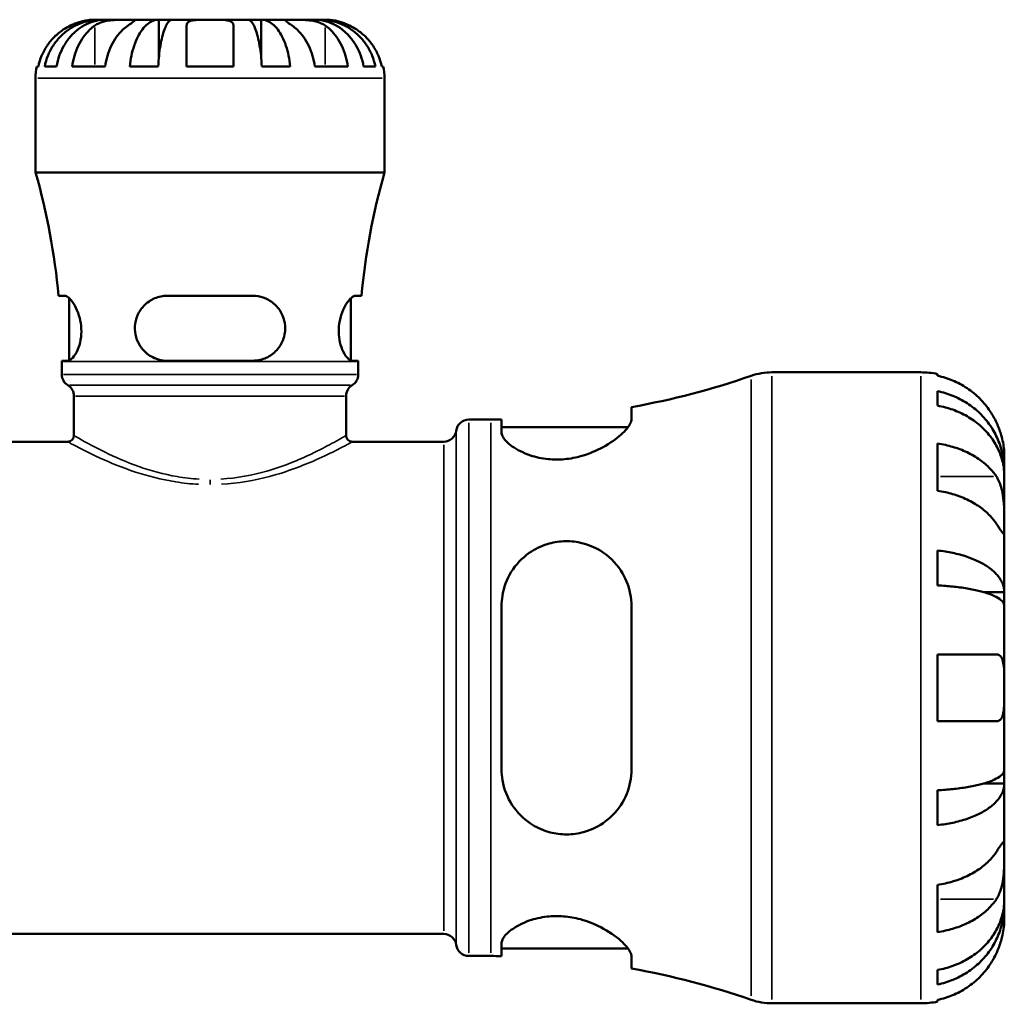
# Model space of a CAD drawing. Header units: millimetres. Extents: x 0 to 902, y 0 to 828.
# Tile 6 of 11: x 412 to 544, y 220 to 353. Entities that reach past the tile are written whole.
import ezdxf

# ---------------------------------------------------------------- set-up
doc = ezdxf.new("R2010")
doc.units = ezdxf.units.MM
doc.layers.add('Visible (ISO)', color=7, linetype='Continuous', lineweight=50)
doc.layers.add('Visible Narrow (ISO)', color=7, linetype='Continuous', lineweight=35)

msp = doc.modelspace()

# ---------------------------------------------------------------- linework, layer by layer
at = {"layer": 'Visible (ISO)'}
for p, q in [((422.4903, 352.9688), (421.654, 352.9688)), ((422.4903, 352.9688), (422.4903, 352.9188)), ((423.2556, 352.9688), (422.4903, 352.9688)), ((426.2304, 352.9688), (423.2556, 352.9688)), ((430.3879, 352.9688), (426.2304, 352.9688)), ((430.3879, 352.9688), (430.3879, 347.8804)), ((432.2357, 352.9688), (430.3879, 352.9688)), ((437.279, 352.9688), (432.2357, 352.9688)), ((442.3222, 352.9688), (437.279, 352.9688)), ((444.17, 352.9688), (442.3222, 352.9688)), ((448.3275, 352.9688), (444.17, 352.9688)), ((444.17, 352.9688), (444.17, 347.8804)), ((451.3023, 352.9688), (448.3275, 352.9688)), ((452.0677, 352.9688), (451.3023, 352.9688)), ((452.904, 352.9688), (452.0677, 352.9688)), ((452.0677, 352.9688), (452.0677, 352.9188)), ((413.9381, 346.6688), (414.1516, 346.6688)), ((415.0058, 346.6688), (416.5947, 346.6688)), ((418.6981, 346.6688), (423.1528, 346.6688)), ((426.4643, 346.6688), (430.3001, 346.6688)), ((434.129, 346.6688), (440.429, 346.6688)), ((444.2579, 346.6688), (448.0936, 346.6688)), ((451.4051, 346.6688), (455.8599, 346.6688)), ((457.9633, 346.6688), (459.5521, 346.6688)), ((460.4063, 346.6688), (460.6199, 346.6688)), ((413.779, 332.3888), (413.779, 345.0938)), ((460.779, 332.3888), (460.779, 345.0938)), ((460.779, 332.3888), (413.779, 332.3888)), ((417.7109, 315.7813), (416.8836, 315.7813)), ((443.029, 315.7813), (431.529, 315.7813)), ((457.6743, 315.7813), (456.847, 315.7813)), ((418.304, 307.059), (418.304, 315.46)), ((456.254, 307.059), (456.254, 315.46)), ((417.3039, 307.0313), (418.1494, 307.0313)), ((417.304, 305.1817), (417.304, 306.9088)), ((431.529, 307.0313), (443.029, 307.0313)), ((456.4086, 307.0313), (457.254, 307.0313)), ((457.254, 305.1817), (457.254, 306.9088)), ((512.978, 305.4688), (533.029, 305.4688)), ((535.279, 305.2415), (535.279, 305.0013)), ((535.279, 302.9254), (535.279, 300.9808)), ((418.949, 296.9688), (418.949, 302.2697)), ((455.609, 296.9688), (455.609, 302.2697)), ((494.054, 299.1464), (494.054, 300.7817)), ((472.129, 299.0938), (475.109, 299.0938)), ((476.554, 299.1036), (476.554, 297.3886)), ((476.554, 298.0938), (493.5997, 298.0938)), ((405.8023, 296.1188), (418.099, 296.1188)), ((456.459, 296.1188), (468.7556, 296.1188)), ((535.279, 295.8723), (535.279, 289.5083)), ((544.279, 292.208), (544.279, 294.2188)), ((544.279, 292.208), (544.2442, 292.208)), ((544.279, 291.4426), (544.279, 292.208)), ((544.279, 285.0659), (544.279, 291.4426)), ((544.279, 275.8454), (544.279, 285.0659)), ((535.279, 281.4639), (535.279, 276.7694)), ((544.279, 275.8454), (541.5501, 275.8454)), ((544.279, 273.9977), (544.279, 275.8454)), ((476.554, 273.9688), (476.554, 251.9688)), ((494.054, 251.9688), (494.054, 273.9688)), ((544.279, 262.9688), (544.279, 273.9977)), ((535.279, 267.4688), (535.279, 258.4688)), ((544.279, 251.94), (544.279, 262.9688)), ((544.279, 250.0922), (544.279, 251.94)), ((544.279, 250.0922), (541.5501, 250.0922)), ((544.279, 240.8717), (544.279, 250.0922)), ((535.279, 249.1683), (535.279, 244.4737)), ((544.279, 234.4951), (544.279, 240.8717)), ((535.279, 236.4293), (535.279, 230.0654)), ((544.279, 233.7297), (544.2442, 233.7297)), ((544.279, 233.7297), (544.279, 234.4951)), ((544.279, 231.7188), (544.279, 233.7297)), ((405.8023, 229.8188), (468.7556, 229.8188)), ((476.554, 228.5491), (476.554, 226.8341)), ((472.129, 226.8438), (475.109, 226.8438)), ((476.554, 227.8438), (493.5997, 227.8438)), ((494.054, 225.1559), (494.054, 226.7913)), ((535.279, 224.9568), (535.279, 223.0123)), ((512.978, 220.4688), (533.029, 220.4688)), ((535.279, 220.9363), (535.279, 220.6961))]:
    msp.add_line(p, q, dxfattribs=at)
for centre, radius, start, end in [((421.654, 345.0938), 7.875, 168.463041, 180), ((452.904, 345.0938), 7.875, 0, 11.536959), ((323.452, 306.9088), 93.8519, 5.424685, 15.75304), ((551.1059, 306.9088), 93.8519, 164.24696, 174.575315), ((323.452, 306.9088), 93.8519, 0, 0.074785), ((551.1059, 306.9088), 93.8519, 179.925215, 180), ((419.004, 305.1817), 1.7, 180, 238.923876), ((455.554, 305.1817), 1.7, 301.076124, 0), ((512.978, 296.9688), 8.5, 90, 109.111538), ((533.029, 294.2188), 11.25, 78.463041, 90), ((475.109, 406.2569), 107.163, 280.18265, 289.111538), ((417.249, 302.2697), 1.7, 0, 58.923876), ((457.309, 302.2697), 1.7, 121.076124, 180), ((472.129, 297.3938), 1.7, 90, 172.819244), ((475.109, 406.2569), 107.163, 270, 270.772607), ((468.7556, 297.8188), 1.7, 270, 352.819244), ((418.099, 296.9688), 0.85, 270, 0), ((456.459, 296.9688), 0.85, 180, 270), ((468.7556, 228.1188), 1.7, 7.180756, 90), ((472.129, 228.5438), 1.7, 187.180756, 270), ((475.109, 119.6808), 107.163, 89.227393, 90), ((475.109, 119.6808), 107.163, 70.888462, 79.81735), ((512.978, 228.9688), 8.5, 250.888462, 270), ((533.029, 231.7188), 11.25, 270, 281.536959)]:
    msp.add_arc(centre, radius, start, end, dxfattribs=at)
for points, knots in [([(415.0058, 346.6688), (415.1059, 347.1745), (415.2565, 347.6684), (415.6122, 348.5547), (415.8518, 349.0266), (416.4222, 349.9076), (416.7529, 350.3167), (417.419, 351.0041), (417.8158, 351.3457), (418.6702, 351.9348), (419.1278, 352.1823), (419.9992, 352.5547), (420.4933, 352.7138), (421.5028, 352.9208), (422.0183, 352.9688), (422.4903, 352.9688)], [0.14940091, 0.14940091, 0.14940091, 0.14940091, 0.2914093, 0.2914093, 0.4372079, 0.4372079, 0.58300651, 0.58300651, 0.72897266, 0.72897266, 0.87493881, 0.87493881, 1.02118481, 1.02118481, 1.16743081, 1.16743081, 1.16743081, 1.16743081]), ([(423.2556, 352.9688), (422.8356, 352.9688), (422.3768, 352.9208), (421.4784, 352.7138), (421.0386, 352.5547), (420.2631, 352.1823), (419.8559, 351.9348), (419.0955, 351.3457), (418.7423, 351.0041), (418.1495, 350.3167), (417.8552, 349.9076), (417.3476, 349.0266), (417.1343, 348.5547), (416.8178, 347.6684), (416.6837, 347.1745), (416.5947, 346.6688)], [3.50593172, 3.50593172, 3.50593172, 3.50593172, 3.65217772, 3.65217772, 3.79842372, 3.79842372, 3.94438987, 3.94438987, 4.09035602, 4.09035602, 4.23615463, 4.23615463, 4.38195324, 4.38195324, 4.52396163, 4.52396163, 4.52396163, 4.52396163]), ([(421.654, 352.9688), (421.654, 352.9688), (421.631, 352.969), (421.537, 352.9678), (421.463, 352.9664), (421.1934, 352.9525), (420.951, 352.9326), (420.4401, 352.8475), (420.2033, 352.7975), (419.7657, 352.6792), (419.5752, 352.6204), (419.1855, 352.4839), (418.9879, 352.4066), (418.6949, 352.2797), (418.5991, 352.2362), (418.504, 352.1911)], [-2.176679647, -2.176679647, -2.176679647, -2.176679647, -2.110866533, -2.110866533, -2.040552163, -2.040552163, -1.91738302, -1.91738302, -1.829422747, -1.829422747, -1.765581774, -1.765581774, -1.70117883, -1.70117883, -1.669619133, -1.669619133, -1.669619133, -1.669619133]), ([(421.7756, 352.1911), (421.8618, 352.2489), (421.9539, 352.304), (422.2093, 352.4403), (422.3807, 352.516), (422.754, 352.651), (422.9546, 352.7092), (423.4535, 352.8238), (423.7546, 352.8701), (424.4508, 352.9418), (424.8385, 352.957), (425.5864, 352.9704), (425.936, 352.9688), (426.2304, 352.9688)], [-0.50766593, -0.50766593, -0.50766593, -0.50766593, -0.46718991, -0.46718991, -0.402002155, -0.402002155, -0.33506637, -0.33506637, -0.243004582, -0.243004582, -0.124888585, -0.124888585, 0, 0, 0, 0]), ([(426.2304, 352.9688), (426.3862, 352.9688), (426.5251, 352.969), (426.7732, 352.9678), (426.8787, 352.9663), (427.077, 352.9538), (427.1415, 352.9388), (427.1611, 352.8739), (427.1225, 352.8266), (426.9816, 352.7093), (426.9027, 352.6511), (426.7112, 352.5161), (426.6004, 352.4404), (426.3989, 352.3042), (426.3167, 352.2489), (426.2304, 352.1911)], [0, 0, 0, 0, 0.066081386, 0.066081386, 0.136674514, 0.136674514, 0.238734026, 0.238734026, 0.334577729, 0.334577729, 0.401578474, 0.401578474, 0.466853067, 0.466853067, 0.507453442, 0.507453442, 0.507453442, 0.507453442]), ([(426.4643, 346.6688), (426.5168, 347.1745), (426.5957, 347.6684), (426.7822, 348.5547), (426.9078, 349.0266), (427.2068, 349.9076), (427.3802, 350.3167), (427.7294, 351.0041), (427.9374, 351.3457), (428.3853, 351.9348), (428.6252, 352.1823), (429.082, 352.5547), (429.341, 352.7138), (429.8703, 352.9208), (430.1405, 352.9688), (430.3879, 352.9688)], [0.14940091, 0.14940091, 0.14940091, 0.14940091, 0.2914093, 0.2914093, 0.4372079, 0.4372079, 0.58300651, 0.58300651, 0.72897266, 0.72897266, 0.87493881, 0.87493881, 1.02118481, 1.02118481, 1.16743081, 1.16743081, 1.16743081, 1.16743081]), ([(432.2357, 352.9688), (432.1136, 352.9688), (431.9803, 352.9208), (431.7192, 352.7138), (431.5914, 352.5547), (431.3661, 352.1823), (431.2477, 351.9348), (431.0268, 351.3457), (430.9242, 351.0041), (430.7519, 350.3167), (430.6664, 349.9076), (430.5189, 349.0266), (430.4569, 348.5547), (430.3649, 347.6684), (430.3259, 347.1745), (430.3001, 346.6688)], [3.50593172, 3.50593172, 3.50593172, 3.50593172, 3.65217772, 3.65217772, 3.79842373, 3.79842373, 3.94438987, 3.94438987, 4.09035602, 4.09035602, 4.23615463, 4.23615463, 4.38195324, 4.38195324, 4.52396163, 4.52396163, 4.52396163, 4.52396163]), ([(434.129, 352.1911), (434.129, 352.2531), (434.1371, 352.3122), (434.1784, 352.4481), (434.2208, 352.5207), (434.347, 352.6519), (434.4318, 352.7091), (434.6858, 352.8236), (434.8724, 352.8702), (435.3748, 352.9419), (435.7049, 352.957), (436.4507, 352.9704), (436.8626, 352.9688), (437.279, 352.9688)], [-0.508164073, -0.508164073, -0.508164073, -0.508164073, -0.464605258, -0.464605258, -0.401547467, -0.401547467, -0.335618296, -0.335618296, -0.242869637, -0.242869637, -0.124906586, -0.124906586, 0, 0, 0, 0]), ([(437.279, 352.9688), (437.4983, 352.9688), (437.7171, 352.969), (438.1609, 352.9678), (438.384, 352.9664), (438.9695, 352.9525), (439.3039, 352.9326), (439.7807, 352.8475), (439.9466, 352.7975), (440.1727, 352.6792), (440.2481, 352.6204), (440.3611, 352.4839), (440.3978, 352.4066), (440.4247, 352.2797), (440.429, 352.2362), (440.429, 352.1911)], [-2.176679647, -2.176679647, -2.176679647, -2.176679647, -2.110866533, -2.110866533, -2.040552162, -2.040552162, -1.91738302, -1.91738302, -1.829422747, -1.829422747, -1.765581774, -1.765581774, -1.70117883, -1.70117883, -1.669619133, -1.669619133, -1.669619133, -1.669619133]), ([(444.2579, 346.6688), (444.232, 347.1745), (444.193, 347.6684), (444.101, 348.5547), (444.0391, 349.0266), (443.8915, 349.9076), (443.806, 350.3167), (443.6338, 351.0041), (443.5311, 351.3457), (443.3102, 351.9348), (443.1918, 352.1823), (442.9665, 352.5547), (442.8387, 352.7138), (442.5776, 352.9208), (442.4443, 352.9688), (442.3222, 352.9688)], [0.14940091, 0.14940091, 0.14940091, 0.14940091, 0.2914093, 0.2914093, 0.4372079, 0.4372079, 0.58300651, 0.58300651, 0.72897266, 0.72897266, 0.87493881, 0.87493881, 1.02118481, 1.02118481, 1.16743081, 1.16743081, 1.16743081, 1.16743081]), ([(444.17, 352.9688), (444.4174, 352.9688), (444.6876, 352.9208), (445.2169, 352.7138), (445.4759, 352.5547), (445.9327, 352.1823), (446.1726, 351.9348), (446.6205, 351.3457), (446.8285, 351.0041), (447.1777, 350.3167), (447.3511, 349.9076), (447.6501, 349.0266), (447.7758, 348.5547), (447.9622, 347.6684), (448.0412, 347.1745), (448.0936, 346.6688)], [3.50593172, 3.50593172, 3.50593172, 3.50593172, 3.65217772, 3.65217772, 3.79842372, 3.79842372, 3.94438987, 3.94438987, 4.09035602, 4.09035602, 4.23615463, 4.23615463, 4.38195324, 4.38195324, 4.52396163, 4.52396163, 4.52396163, 4.52396163]), ([(448.3275, 352.1911), (448.2413, 352.2489), (448.1593, 352.304), (447.9577, 352.4403), (447.8469, 352.516), (447.6553, 352.651), (447.5765, 352.7092), (447.4388, 352.8238), (447.3999, 352.8701), (447.4124, 352.9418), (447.4924, 352.957), (447.8002, 352.9704), (448.0331, 352.9688), (448.3275, 352.9688)], [-0.50766593, -0.50766593, -0.50766593, -0.50766593, -0.46718991, -0.46718991, -0.402002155, -0.402002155, -0.33506637, -0.33506637, -0.243004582, -0.243004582, -0.124888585, -0.124888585, 0, 0, 0, 0]), ([(448.3275, 352.9688), (448.4833, 352.9688), (448.6549, 352.969), (449.037, 352.9678), (449.248, 352.9663), (449.7876, 352.9538), (450.1228, 352.9388), (450.7784, 352.8739), (451.0922, 352.8266), (451.6029, 352.7093), (451.8036, 352.6511), (452.1769, 352.5161), (452.3483, 352.4404), (452.6038, 352.3042), (452.696, 352.2489), (452.7823, 352.1911)], [0, 0, 0, 0, 0.066081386, 0.066081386, 0.136674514, 0.136674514, 0.238734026, 0.238734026, 0.334577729, 0.334577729, 0.401578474, 0.401578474, 0.466853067, 0.466853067, 0.507453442, 0.507453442, 0.507453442, 0.507453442]), ([(457.9633, 346.6688), (457.8742, 347.1745), (457.7401, 347.6684), (457.4236, 348.5547), (457.2103, 349.0266), (456.7027, 349.9076), (456.4084, 350.3167), (455.8156, 351.0041), (455.4625, 351.3457), (454.702, 351.9348), (454.2948, 352.1823), (453.5193, 352.5547), (453.0796, 352.7138), (452.1811, 352.9208), (451.7223, 352.9688), (451.3023, 352.9688)], [0.14940091, 0.14940091, 0.14940091, 0.14940091, 0.2914093, 0.2914093, 0.4372079, 0.4372079, 0.58300651, 0.58300651, 0.72897266, 0.72897266, 0.87493881, 0.87493881, 1.02118481, 1.02118481, 1.16743081, 1.16743081, 1.16743081, 1.16743081]), ([(452.0677, 352.9688), (452.5396, 352.9688), (453.0551, 352.9208), (454.0646, 352.7138), (454.5587, 352.5547), (455.4301, 352.1823), (455.8877, 351.9348), (456.7421, 351.3457), (457.1389, 351.0041), (457.805, 350.3167), (458.1357, 349.9076), (458.7061, 349.0266), (458.9457, 348.5547), (459.3014, 347.6684), (459.452, 347.1745), (459.5521, 346.6688)], [3.50593182, 3.50593182, 3.50593182, 3.50593182, 3.65217783, 3.65217783, 3.79842383, 3.79842383, 3.94438998, 3.94438998, 4.09035612, 4.09035612, 4.23615473, 4.23615473, 4.38195334, 4.38195334, 4.52396173, 4.52396173, 4.52396173, 4.52396173]), ([(456.054, 352.1911), (455.9231, 352.2531), (455.7908, 352.3122), (455.4653, 352.4481), (455.2727, 352.5207), (454.8836, 352.6519), (454.6893, 352.7091), (454.2404, 352.8236), (453.9984, 352.8702), (453.5144, 352.9419), (453.2974, 352.957), (452.9865, 352.9704), (452.904, 352.9688), (452.904, 352.9688)], [-0.508164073, -0.508164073, -0.508164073, -0.508164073, -0.464605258, -0.464605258, -0.401547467, -0.401547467, -0.335618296, -0.335618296, -0.242869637, -0.242869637, -0.124906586, -0.124906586, 0, 0, 0, 0]), ([(418.504, 352.1911), (418.1709, 352.0331), (417.834, 351.8443), (417.0676, 351.336), (416.6535, 350.993), (415.9609, 350.3044), (415.618, 349.8959), (415.0264, 349.0157), (414.7778, 348.544), (414.4103, 347.661), (414.255, 347.1708), (414.1516, 346.6688)], [3.892395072, 3.892395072, 3.892395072, 3.892395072, 3.998310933, 3.998310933, 4.145419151, 4.145419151, 4.291315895, 4.291315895, 4.43721264, 4.43721264, 4.578247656, 4.578247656, 4.578247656, 4.578247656]), ([(418.6981, 346.6688), (418.7712, 347.1708), (418.881, 347.661), (419.1408, 348.544), (419.3167, 349.0157), (419.735, 349.8959), (419.9774, 350.3044), (420.4672, 350.993), (420.76, 351.336), (421.3019, 351.8443), (421.5401, 352.0331), (421.7756, 352.1911)], [0.149410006, 0.149410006, 0.149410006, 0.149410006, 0.290445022, 0.290445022, 0.436341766, 0.436341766, 0.582238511, 0.582238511, 0.729346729, 0.729346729, 0.835262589, 0.835262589, 0.835262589, 0.835262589]), ([(426.2304, 352.1911), (425.9949, 352.0331), (425.7567, 351.8443), (425.2147, 351.336), (424.9219, 350.993), (424.4322, 350.3044), (424.1897, 349.8959), (423.7714, 349.0157), (423.5956, 348.544), (423.3357, 347.661), (423.226, 347.1708), (423.1528, 346.6688)], [3.892401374, 3.892401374, 3.892401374, 3.892401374, 3.998317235, 3.998317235, 4.145425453, 4.145425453, 4.291322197, 4.291322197, 4.437218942, 4.437218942, 4.578253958, 4.578253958, 4.578253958, 4.578253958]), ([(434.129, 346.6688), (434.129, 347.1708), (434.129, 347.661), (434.129, 348.544), (434.129, 349.0157), (434.129, 349.8959), (434.129, 350.3044), (434.129, 350.993), (434.129, 351.336), (434.129, 351.8443), (434.129, 352.0331), (434.129, 352.1911)], [0.149410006, 0.149410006, 0.149410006, 0.149410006, 0.290445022, 0.290445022, 0.436341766, 0.436341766, 0.582238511, 0.582238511, 0.729346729, 0.729346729, 0.835262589, 0.835262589, 0.835262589, 0.835262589]), ([(440.429, 352.1911), (440.429, 352.0331), (440.429, 351.8443), (440.429, 351.336), (440.429, 350.993), (440.429, 350.3044), (440.429, 349.8959), (440.429, 349.0157), (440.429, 348.544), (440.429, 347.661), (440.429, 347.1708), (440.429, 346.6688)], [3.892395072, 3.892395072, 3.892395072, 3.892395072, 3.998310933, 3.998310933, 4.145419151, 4.145419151, 4.291315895, 4.291315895, 4.43721264, 4.43721264, 4.578247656, 4.578247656, 4.578247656, 4.578247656]), ([(451.4051, 346.6688), (451.332, 347.1708), (451.2222, 347.661), (450.9623, 348.544), (450.7865, 349.0157), (450.3682, 349.8959), (450.1257, 350.3044), (449.636, 350.993), (449.3432, 351.336), (448.8012, 351.8443), (448.563, 352.0331), (448.3275, 352.1911)], [0.149410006, 0.149410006, 0.149410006, 0.149410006, 0.290445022, 0.290445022, 0.436341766, 0.436341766, 0.582238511, 0.582238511, 0.729346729, 0.729346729, 0.835262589, 0.835262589, 0.835262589, 0.835262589]), ([(452.7823, 352.1911), (453.0178, 352.0331), (453.256, 351.8443), (453.798, 351.336), (454.0908, 350.993), (454.5805, 350.3044), (454.823, 349.8959), (455.2413, 349.0157), (455.4171, 348.544), (455.677, 347.661), (455.7867, 347.1708), (455.8599, 346.6688)], [3.892401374, 3.892401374, 3.892401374, 3.892401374, 3.998317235, 3.998317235, 4.145425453, 4.145425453, 4.291322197, 4.291322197, 4.437218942, 4.437218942, 4.578253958, 4.578253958, 4.578253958, 4.578253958]), ([(460.4063, 346.6688), (460.3029, 347.1708), (460.1476, 347.661), (459.7802, 348.544), (459.5315, 349.0157), (458.9399, 349.8959), (458.597, 350.3044), (457.9044, 350.993), (457.4904, 351.336), (456.7239, 351.8443), (456.3871, 352.0331), (456.054, 352.1911)], [0.149410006, 0.149410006, 0.149410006, 0.149410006, 0.290445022, 0.290445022, 0.436341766, 0.436341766, 0.582238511, 0.582238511, 0.729346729, 0.729346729, 0.835262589, 0.835262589, 0.835262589, 0.835262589]), ([(417.7109, 315.7813), (417.7467, 315.7813), (417.7841, 315.7762), (417.9799, 315.7256), (418.16, 315.6046), (418.5781, 315.188), (418.82, 314.8646), (419.2637, 314.0798), (419.4669, 313.6249), (419.7618, 312.6761), (419.8625, 312.2026), (419.961, 311.2159), (419.9562, 310.7214), (419.8393, 309.7224), (419.7199, 309.2412), (419.3912, 308.3309), (419.1739, 307.9277), (418.7428, 307.3412), (418.53, 307.1506), (418.2726, 307.045), (418.2094, 307.0313), (418.1494, 307.0313)], [-1.55060943, -1.55060943, -1.55060943, -1.55060943, -1.51243137, -1.51243137, -1.35861989, -1.35861989, -1.17647343, -1.17647343, -1.00318818, -1.00318818, -0.85396759, -0.85396759, -0.7041226, -0.7041226, -0.54015445, -0.54015445, -0.35042513, -0.35042513, -0.16794, -0.16794, -0.10515337, -0.10515337, -0.10515337, -0.10515337]), ([(431.529, 307.0313), (431.4558, 307.0313), (431.3828, 307.0332), (430.853, 307.0597), (430.4066, 307.1538), (429.4308, 307.5218), (428.9232, 307.8418), (428.1208, 308.6147), (427.808, 309.0437), (427.3725, 309.9595), (427.2371, 310.4264), (427.1254, 311.4096), (427.155, 311.9064), (427.3906, 312.933), (427.6176, 313.4389), (428.2752, 314.3968), (428.731, 314.8253), (429.7447, 315.4417), (430.2934, 315.6441), (431.0896, 315.7647), (431.3086, 315.7813), (431.529, 315.7813)], [-1.53944525, -1.53944525, -1.53944525, -1.53944525, -1.51651255, -1.51651255, -1.37280133, -1.37280133, -1.18353452, -1.18353452, -1.019012, -1.019012, -0.87185533, -0.87185533, -0.72131698, -0.72131698, -0.54915531, -0.54915531, -0.3496206, -0.3496206, -0.16369235, -0.16369235, -0.0944731, -0.0944731, -0.0944731, -0.0944731]), ([(443.029, 315.7813), (443.1507, 315.7813), (443.272, 315.7762), (443.8791, 315.7256), (444.3484, 315.6046), (445.2998, 315.188), (445.767, 314.8646), (446.5331, 314.0798), (446.8402, 313.6249), (447.2427, 312.6761), (447.3591, 312.2026), (447.4278, 311.2159), (447.3783, 310.7214), (447.103, 309.7224), (446.8665, 309.2412), (446.199, 308.3309), (445.7476, 307.9277), (444.7437, 307.3412), (444.1966, 307.1506), (443.4275, 307.045), (443.2286, 307.0313), (443.029, 307.0313)], [-1.55060943, -1.55060943, -1.55060943, -1.55060943, -1.51243137, -1.51243137, -1.35861989, -1.35861989, -1.17647343, -1.17647343, -1.00318818, -1.00318818, -0.85396759, -0.85396759, -0.7041226, -0.7041226, -0.54015445, -0.54015445, -0.35042513, -0.35042513, -0.16794, -0.16794, -0.10515337, -0.10515337, -0.10515337, -0.10515337]), ([(456.4086, 307.0313), (456.3866, 307.0313), (456.3642, 307.0332), (456.1983, 307.0597), (456.0402, 307.1538), (455.6592, 307.5218), (455.4326, 307.8418), (455.0523, 308.6147), (454.894, 309.0437), (454.6818, 309.9595), (454.6212, 310.4264), (454.6047, 311.4096), (454.6517, 311.9064), (454.856, 312.933), (455.0239, 313.4389), (455.4474, 314.3968), (455.7106, 314.8253), (456.2049, 315.4417), (456.4367, 315.6441), (456.7122, 315.7647), (456.7822, 315.7813), (456.847, 315.7813)], [-1.53944525, -1.53944525, -1.53944525, -1.53944525, -1.51651255, -1.51651255, -1.37280133, -1.37280133, -1.18353452, -1.18353452, -1.019012, -1.019012, -0.87185533, -0.87185533, -0.72131698, -0.72131698, -0.54915531, -0.54915531, -0.3496206, -0.3496206, -0.16369235, -0.16369235, -0.0944731, -0.0944731, -0.0944731, -0.0944731]), ([(543.212, 298.7188), (542.9788, 299.2192), (542.6961, 299.7274), (541.9536, 300.8436), (541.4645, 301.4323), (540.4816, 302.4188), (539.8976, 302.9079), (538.6395, 303.7517), (537.9653, 304.1064), (536.7015, 304.6315), (535.9987, 304.8536), (535.279, 305.0013)], [5.502271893, 5.502271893, 5.502271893, 5.502271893, 5.661726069, 5.661726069, 5.871113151, 5.871113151, 6.079513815, 6.079513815, 6.287914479, 6.287914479, 6.490075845, 6.490075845, 6.490075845, 6.490075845]), ([(535.279, 302.9254), (536.0002, 302.7824), (536.7047, 302.5672), (537.9699, 302.059), (538.644, 301.7162), (539.9025, 300.9005), (540.4867, 300.4275), (541.4691, 299.4745), (541.9575, 298.9063), (542.7997, 297.6831), (543.1534, 297.028), (543.6863, 295.7796), (543.914, 295.0711), (544.2103, 293.6236), (544.279, 292.8846), (544.279, 292.208)], [0.21343366, 0.21343366, 0.21343366, 0.21343366, 0.41600999, 0.41600999, 0.62434849, 0.62434849, 0.83268698, 0.83268698, 1.04157188, 1.04157188, 1.25045677, 1.25045677, 1.46012794, 1.46012794, 1.66979911, 1.66979911, 1.66979911, 1.66979911]), ([(544.279, 291.4426), (544.279, 292.0448), (544.2103, 292.7025), (543.914, 293.9908), (543.6863, 294.6213), (543.1534, 295.7323), (542.7997, 296.3153), (541.9575, 297.404), (541.4691, 297.9097), (540.4867, 298.7578), (539.9025, 299.1787), (538.644, 299.9047), (537.9699, 300.2098), (536.7047, 300.6621), (536.0002, 300.8536), (535.279, 300.9808)], [5.01611651, 5.01611651, 5.01611651, 5.01611651, 5.22578768, 5.22578768, 5.43545884, 5.43545884, 5.64434374, 5.64434374, 5.85322864, 5.85322864, 6.06156713, 6.06156713, 6.26990562, 6.26990562, 6.47248196, 6.47248196, 6.47248196, 6.47248196]), ([(494.054, 299.1464), (494.054, 298.9757), (494, 298.7825), (493.6762, 298.1246), (493.2386, 297.6013), (492.0001, 296.4975), (491.1852, 295.9131), (489.3746, 294.9246), (488.4056, 294.5059), (486.6013, 293.9901), (485.82, 293.8389), (484.286, 293.7011), (483.5569, 293.7051), (481.9817, 293.8603), (481.1737, 294.0414), (479.4537, 294.6123), (478.6231, 295.0473), (477.329, 295.9665), (476.8792, 296.4523), (476.5952, 297.0649), (476.554, 297.2318), (476.554, 297.3886)], [-3.12158297, -3.12158297, -3.12158297, -3.12158297, -2.94423154, -2.94423154, -2.57173325, -2.57173325, -2.18796051, -2.18796051, -1.84873754, -1.84873754, -1.60759612, -1.60759612, -1.38442065, -1.38442065, -1.11082453, -1.11082453, -0.73786138, -0.73786138, -0.35009135, -0.35009135, -0.1948743, -0.1948743, -0.1948743, -0.1948743]), ([(544.279, 294.2188), (544.279, 294.2188), (544.2795, 294.2772), (544.2744, 294.5316), (544.2674, 294.7521), (544.2159, 295.3104), (544.1748, 295.6311), (544.0447, 296.3107), (543.9638, 296.6531), (543.7923, 297.2377), (543.7174, 297.4673), (543.5577, 297.9086), (543.4751, 298.1188), (543.3303, 298.4591), (543.2723, 298.5894), (543.212, 298.7188)], [0, 0, 0, 0, 0.125582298, 0.125582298, 0.277586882, 0.277586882, 0.415658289, 0.415658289, 0.535588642, 0.535588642, 0.610628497, 0.610628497, 0.678307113, 0.678307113, 0.720599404, 0.720599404, 0.720599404, 0.720599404]), ([(535.279, 295.8723), (535.9987, 295.7678), (536.7015, 295.6107), (537.9653, 295.2394), (538.6395, 294.9887), (539.8976, 294.392), (540.4816, 294.0462), (541.4645, 293.3486), (541.9536, 292.9323), (542.6961, 292.143), (542.9788, 291.7837), (543.212, 291.4299)], [0.21343841, 0.21343841, 0.21343841, 0.21343841, 0.415599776, 0.415599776, 0.62400044, 0.62400044, 0.832401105, 0.832401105, 1.041788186, 1.041788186, 1.201242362, 1.201242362, 1.201242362, 1.201242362]), ([(543.212, 291.4299), (543.2708, 291.3407), (543.3275, 291.247), (543.5038, 290.9297), (543.6136, 290.69), (543.8131, 290.156), (543.9, 289.8622), (544.0735, 289.1148), (544.1425, 288.655), (544.2433, 287.6229), (544.2634, 287.062), (544.2811, 285.9867), (544.279, 285.4868), (544.279, 285.0659)], [-0.724744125, -0.724744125, -0.724744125, -0.724744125, -0.682926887, -0.682926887, -0.589467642, -0.589467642, -0.490143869, -0.490143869, -0.349335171, -0.349335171, -0.17856496, -0.17856496, 0, 0, 0, 0]), ([(543.212, 285.0659), (542.9788, 285.4197), (542.6961, 285.779), (541.9536, 286.5683), (541.4645, 286.9846), (540.4816, 287.6822), (539.8976, 288.0281), (538.6395, 288.6247), (537.9653, 288.8755), (536.7015, 289.2468), (535.9987, 289.4038), (535.279, 289.5083)], [5.502271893, 5.502271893, 5.502271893, 5.502271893, 5.661726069, 5.661726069, 5.871113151, 5.871113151, 6.079513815, 6.079513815, 6.287914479, 6.287914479, 6.490075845, 6.490075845, 6.490075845, 6.490075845]), ([(544.279, 285.0659), (544.279, 284.8248), (544.2792, 284.6118), (544.2771, 284.2382), (544.2745, 284.0834), (544.2531, 283.8183), (544.229, 283.7436), (544.129, 283.7524), (544.0563, 283.8281), (543.8775, 284.0669), (543.7894, 284.195), (543.5863, 284.4978), (543.4732, 284.6693), (543.3042, 284.926), (543.2587, 284.995), (543.212, 285.0659)], [0, 0, 0, 0, 0.102304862, 0.102304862, 0.211653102, 0.211653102, 0.358687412, 0.358687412, 0.498615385, 0.498615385, 0.596138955, 0.596138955, 0.690342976, 0.690342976, 0.723550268, 0.723550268, 0.723550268, 0.723550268]), ([(476.554, 273.9688), (476.554, 274.4346), (476.5911, 274.8979), (476.8485, 276.5022), (477.2582, 277.5942), (478.4786, 279.5684), (479.3, 280.4476), (481.0201, 281.6502), (481.8357, 282.0547), (483.4222, 282.546), (484.1527, 282.6744), (485.671, 282.7457), (486.436, 282.6781), (488.167, 282.2995), (489.0883, 281.9169), (490.9959, 280.7364), (491.9126, 279.8401), (493.2257, 277.8514), (493.6706, 276.7841), (493.9992, 275.0925), (494.054, 274.5341), (494.054, 273.9688)], [-3.07198863, -3.07198863, -3.07198863, -3.07198863, -2.92480203, -2.92480203, -2.5550779, -2.5550779, -2.17685819, -2.17685819, -1.89806333, -1.89806333, -1.67417503, -1.67417503, -1.43922736, -1.43922736, -1.12262028, -1.12262028, -0.70298238, -0.70298238, -0.32772697, -0.32772697, -0.1494633, -0.1494633, -0.1494633, -0.1494633]), ([(535.279, 281.4639), (536.0002, 281.3889), (536.7047, 281.2761), (537.9699, 281.0097), (538.644, 280.83), (539.9025, 280.4024), (540.4867, 280.1544), (541.4691, 279.6548), (541.9575, 279.357), (542.7997, 278.7157), (543.1534, 278.3723), (543.6863, 277.7178), (543.914, 277.3464), (544.2103, 276.5876), (544.279, 276.2002), (544.279, 275.8454)], [0.21343366, 0.21343366, 0.21343366, 0.21343366, 0.41600999, 0.41600999, 0.62434849, 0.62434849, 0.83268698, 0.83268698, 1.04157188, 1.04157188, 1.25045677, 1.25045677, 1.46012794, 1.46012794, 1.66979911, 1.66979911, 1.66979911, 1.66979911]), ([(544.279, 273.9977), (544.279, 274.1727), (544.2103, 274.3638), (543.914, 274.7381), (543.6863, 274.9214), (543.1534, 275.2442), (542.7997, 275.4136), (541.9575, 275.73), (541.4691, 275.8769), (540.4867, 276.1234), (539.9025, 276.2457), (538.644, 276.4567), (537.9699, 276.5453), (536.7047, 276.6768), (536.0002, 276.7324), (535.279, 276.7694)], [5.01611651, 5.01611651, 5.01611651, 5.01611651, 5.22578768, 5.22578768, 5.43545884, 5.43545884, 5.64434374, 5.64434374, 5.85322864, 5.85322864, 6.06156713, 6.06156713, 6.26990562, 6.26990562, 6.47248196, 6.47248196, 6.47248196, 6.47248196]), ([(535.279, 267.4688), (535.9987, 267.4688), (536.7015, 267.4688), (537.9653, 267.4688), (538.6395, 267.4688), (539.8976, 267.4688), (540.4816, 267.4688), (541.4645, 267.4688), (541.9536, 267.4688), (542.6961, 267.4688), (542.9788, 267.4688), (543.212, 267.4688)], [0.21343841, 0.21343841, 0.21343841, 0.21343841, 0.415599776, 0.415599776, 0.62400044, 0.62400044, 0.832401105, 0.832401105, 1.041788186, 1.041788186, 1.201242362, 1.201242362, 1.201242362, 1.201242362]), ([(543.212, 267.4688), (543.2842, 267.4688), (543.3533, 267.4608), (543.5287, 267.4168), (543.628, 267.3658), (543.8145, 267.2055), (543.898, 267.091), (544.0721, 266.7276), (544.1425, 266.4445), (544.2435, 265.6991), (544.2634, 265.2231), (544.2811, 264.152), (544.279, 263.5631), (544.279, 262.9688)], [-0.719688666, -0.719688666, -0.719688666, -0.719688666, -0.669133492, -0.669133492, -0.584482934, -0.584482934, -0.490084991, -0.490084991, -0.347659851, -0.347659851, -0.17827673, -0.17827673, 0, 0, 0, 0]), ([(544.279, 262.9688), (544.279, 262.5678), (544.2794, 262.1687), (544.2753, 261.3547), (544.2701, 260.9478), (544.228, 260.0826), (544.1812, 259.6588), (544.0276, 259.1035), (543.9484, 258.9258), (543.7705, 258.6864), (543.6817, 258.6085), (543.4761, 258.4996), (543.3591, 258.4716), (543.2252, 258.4689), (543.2186, 258.4688), (543.212, 258.4688)], [-3.126212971, -3.126212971, -3.126212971, -3.126212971, -3.005921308, -3.005921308, -2.872956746, -2.872956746, -2.697893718, -2.697893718, -2.583387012, -2.583387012, -2.495475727, -2.495475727, -2.403102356, -2.403102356, -2.398316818, -2.398316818, -2.398316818, -2.398316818]), ([(543.212, 258.4688), (542.9788, 258.4688), (542.6961, 258.4688), (541.9536, 258.4688), (541.4645, 258.4688), (540.4816, 258.4688), (539.8976, 258.4688), (538.6395, 258.4688), (537.9653, 258.4688), (536.7015, 258.4688), (535.9987, 258.4688), (535.279, 258.4688)], [5.502271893, 5.502271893, 5.502271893, 5.502271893, 5.661726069, 5.661726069, 5.871113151, 5.871113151, 6.079513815, 6.079513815, 6.287914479, 6.287914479, 6.490075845, 6.490075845, 6.490075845, 6.490075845]), ([(494.054, 251.9688), (494.054, 251.4074), (494, 250.8527), (493.6762, 249.1745), (493.2386, 248.1155), (492.0001, 246.2205), (491.1852, 245.3867), (489.3746, 244.1555), (488.4056, 243.7154), (486.6013, 243.2812), (485.82, 243.1978), (484.286, 243.247), (483.5569, 243.3634), (481.9817, 243.8237), (481.1737, 244.2055), (479.4537, 245.3537), (478.6231, 246.2011), (477.329, 248.1731), (476.8792, 249.3105), (476.5952, 250.9906), (476.554, 251.4783), (476.554, 251.9688)], [-3.12158297, -3.12158297, -3.12158297, -3.12158297, -2.94423154, -2.94423154, -2.57173325, -2.57173325, -2.18796051, -2.18796051, -1.84873754, -1.84873754, -1.60759612, -1.60759612, -1.38442065, -1.38442065, -1.11082453, -1.11082453, -0.73786138, -0.73786138, -0.35009135, -0.35009135, -0.1948743, -0.1948743, -0.1948743, -0.1948743]), ([(535.279, 249.1683), (536.0002, 249.2052), (536.7047, 249.2609), (537.9699, 249.3923), (538.644, 249.481), (539.9025, 249.6919), (540.4867, 249.8142), (541.4691, 250.0607), (541.9575, 250.2076), (542.7997, 250.524), (543.1534, 250.6934), (543.6863, 251.0163), (543.914, 251.1995), (544.2103, 251.5738), (544.279, 251.765), (544.279, 251.94)], [0.21343366, 0.21343366, 0.21343366, 0.21343366, 0.41600999, 0.41600999, 0.62434849, 0.62434849, 0.83268698, 0.83268698, 1.04157188, 1.04157188, 1.25045677, 1.25045677, 1.46012794, 1.46012794, 1.66979911, 1.66979911, 1.66979911, 1.66979911]), ([(544.279, 250.0922), (544.279, 249.7375), (544.2103, 249.3501), (543.914, 248.5912), (543.6863, 248.2198), (543.1534, 247.5654), (542.7997, 247.2219), (541.9575, 246.5807), (541.4691, 246.2828), (540.4867, 245.7832), (539.9025, 245.5353), (538.644, 245.1076), (537.9699, 244.9279), (536.7047, 244.6615), (536.0002, 244.5487), (535.279, 244.4737)], [5.01611651, 5.01611651, 5.01611651, 5.01611651, 5.22578768, 5.22578768, 5.43545884, 5.43545884, 5.64434374, 5.64434374, 5.85322864, 5.85322864, 6.06156713, 6.06156713, 6.26990562, 6.26990562, 6.47248196, 6.47248196, 6.47248196, 6.47248196]), ([(543.212, 240.8717), (543.2708, 240.9609), (543.3275, 241.0471), (543.5038, 241.3147), (543.6136, 241.481), (543.8131, 241.7773), (543.9, 241.9026), (544.0735, 242.1291), (544.1425, 242.1955), (544.2433, 242.1819), (544.2634, 242.0677), (544.2811, 241.6255), (544.279, 241.2926), (544.279, 240.8717)], [-0.724744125, -0.724744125, -0.724744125, -0.724744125, -0.682926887, -0.682926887, -0.589467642, -0.589467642, -0.490143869, -0.490143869, -0.349335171, -0.349335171, -0.17856496, -0.17856496, 0, 0, 0, 0]), ([(535.279, 236.4293), (535.9987, 236.5338), (536.7015, 236.6909), (537.9653, 237.0622), (538.6395, 237.3129), (539.8976, 237.9096), (540.4816, 238.2554), (541.4645, 238.953), (541.9536, 239.3693), (542.6961, 240.1586), (542.9788, 240.5179), (543.212, 240.8717)], [0.21343841, 0.21343841, 0.21343841, 0.21343841, 0.415599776, 0.415599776, 0.62400044, 0.62400044, 0.832401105, 0.832401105, 1.041788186, 1.041788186, 1.201242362, 1.201242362, 1.201242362, 1.201242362]), ([(544.279, 240.8717), (544.279, 240.6306), (544.2792, 240.3629), (544.2771, 239.7646), (544.2745, 239.4332), (544.2531, 238.6216), (544.229, 238.1355), (544.129, 237.1846), (544.0563, 236.7294), (543.8775, 235.9958), (543.7894, 235.7101), (543.5863, 235.1846), (543.4732, 234.9462), (543.3042, 234.6525), (543.2587, 234.5787), (543.212, 234.5078)], [0, 0, 0, 0, 0.102304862, 0.102304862, 0.211653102, 0.211653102, 0.358687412, 0.358687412, 0.498615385, 0.498615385, 0.596138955, 0.596138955, 0.690342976, 0.690342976, 0.723550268, 0.723550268, 0.723550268, 0.723550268]), ([(543.212, 234.5078), (542.9788, 234.154), (542.6961, 233.7946), (541.9536, 233.0053), (541.4645, 232.589), (540.4816, 231.8915), (539.8976, 231.5456), (538.6395, 230.949), (537.9653, 230.6982), (536.7015, 230.3269), (535.9987, 230.1698), (535.279, 230.0654)], [5.502271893, 5.502271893, 5.502271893, 5.502271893, 5.661726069, 5.661726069, 5.871113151, 5.871113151, 6.079513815, 6.079513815, 6.287914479, 6.287914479, 6.490075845, 6.490075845, 6.490075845, 6.490075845]), ([(535.279, 224.9568), (536.0002, 225.0841), (536.7047, 225.2755), (537.9699, 225.7278), (538.644, 226.0329), (539.9025, 226.7589), (540.4867, 227.1798), (541.4691, 228.028), (541.9575, 228.5336), (542.7997, 229.6223), (543.1534, 230.2054), (543.6863, 231.3164), (543.914, 231.9469), (544.2103, 233.2351), (544.279, 233.8929), (544.279, 234.4951)], [0.21343366, 0.21343366, 0.21343366, 0.21343366, 0.41600999, 0.41600999, 0.62434849, 0.62434849, 0.83268698, 0.83268698, 1.04157188, 1.04157188, 1.25045677, 1.25045677, 1.46012794, 1.46012794, 1.66979911, 1.66979911, 1.66979911, 1.66979911]), ([(544.279, 233.7297), (544.279, 233.053), (544.2103, 232.314), (543.914, 230.8665), (543.6863, 230.158), (543.1534, 228.9097), (542.7997, 228.2546), (541.9575, 227.0313), (541.4691, 226.4631), (540.4867, 225.5101), (539.9025, 225.0372), (538.644, 224.2214), (537.9699, 223.8786), (536.7047, 223.3704), (536.0002, 223.1553), (535.279, 223.0123)], [5.01611651, 5.01611651, 5.01611651, 5.01611651, 5.22578768, 5.22578768, 5.43545884, 5.43545884, 5.64434374, 5.64434374, 5.85322864, 5.85322864, 6.06156713, 6.06156713, 6.26990562, 6.26990562, 6.47248196, 6.47248196, 6.47248196, 6.47248196]), ([(476.554, 228.5491), (476.554, 228.6979), (476.5911, 228.8559), (476.8485, 229.4373), (477.2582, 229.8977), (478.4786, 230.807), (479.3, 231.256), (481.0201, 231.8565), (481.8357, 232.0516), (483.4222, 232.2269), (484.1527, 232.2396), (485.671, 232.12), (486.436, 231.9823), (488.167, 231.5136), (489.0883, 231.1385), (490.9959, 230.1571), (491.9126, 229.5143), (493.2257, 228.3512), (493.6706, 227.8219), (493.9992, 227.1578), (494.054, 226.9631), (494.054, 226.7913)], [-3.07198863, -3.07198863, -3.07198863, -3.07198863, -2.92480203, -2.92480203, -2.5550779, -2.5550779, -2.17685819, -2.17685819, -1.89806333, -1.89806333, -1.67417503, -1.67417503, -1.43922736, -1.43922736, -1.12262028, -1.12262028, -0.70298238, -0.70298238, -0.32772697, -0.32772697, -0.1494633, -0.1494633, -0.1494633, -0.1494633]), ([(543.212, 227.2188), (543.2842, 227.3739), (543.3533, 227.5303), (543.5287, 227.9505), (543.628, 228.214), (543.8145, 228.7655), (543.898, 229.0501), (544.0721, 229.7367), (544.1425, 230.1162), (544.2435, 230.8402), (544.2634, 231.1543), (544.2811, 231.6011), (544.279, 231.7188), (544.279, 231.7188)], [-0.719688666, -0.719688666, -0.719688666, -0.719688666, -0.669133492, -0.669133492, -0.584482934, -0.584482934, -0.490084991, -0.490084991, -0.347659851, -0.347659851, -0.17827673, -0.17827673, 0, 0, 0, 0]), ([(535.279, 220.9363), (535.9987, 221.0841), (536.7015, 221.3062), (537.9653, 221.8313), (538.6395, 222.1859), (539.8976, 223.0297), (540.4816, 223.5188), (541.4645, 224.5053), (541.9536, 225.094), (542.6961, 226.2103), (542.9788, 226.7185), (543.212, 227.2188)], [0.21343841, 0.21343841, 0.21343841, 0.21343841, 0.415599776, 0.415599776, 0.62400044, 0.62400044, 0.832401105, 0.832401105, 1.041788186, 1.041788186, 1.201242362, 1.201242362, 1.201242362, 1.201242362])]:
    msp.add_open_spline(points, degree=3, knots=knots, dxfattribs=at)
at = {"layer": 'Visible Narrow (ISO)'}
for p, q in [((421.7756, 351.915), (421.7756, 346.9449)), ((452.7823, 351.915), (452.7823, 346.9449)), ((460.4896, 345.0938), (414.0683, 345.0938)), ((457.008, 306.9088), (417.5499, 306.9088)), ((417.5499, 305.1817), (457.008, 305.1817)), ((510.195, 221.4548), (510.195, 304.4828)), ((512.978, 304.9456), (512.978, 220.9921)), ((533.029, 220.9921), (533.029, 304.9456)), ((456.1957, 303.7257), (418.3623, 303.7257)), ((455.3833, 302.2697), (419.1746, 302.2697)), ((472.129, 298.6491), (472.129, 227.2886)), ((475.109, 227.2886), (475.109, 298.6491)), ((470.4423, 297.1799), (470.4423, 228.7578)), ((468.7556, 230.2269), (468.7556, 295.7107)), ((437.279, 290.3647), (437.279, 291.0012)), ((542.8153, 291.4299), (535.6756, 291.4299)), ((542.8153, 234.5078), (535.6756, 234.5078))]:
    msp.add_line(p, q, dxfattribs=at)
for points, knots in [([(418.1629, 296.0826), (418.238, 296.0416), (418.3815, 295.9638), (419.2728, 295.4822), (420.6403, 294.7465), (423.8418, 293.2923), (425.4413, 292.6284), (428.897, 291.4941), (430.7266, 291.0144), (433.6671, 290.5493), (434.6986, 290.4382), (435.7399, 290.3823)], [-2.69174978, -2.69174978, -2.69174978, -2.69174978, -2.43165913, -2.43165913, -1.59315867, -1.59315867, -0.98711341, -0.98711341, -0.43013422, -0.43013422, -0.14167104, -0.14167104, -0.14167104, -0.14167104]), ([(435.8081, 291.0852), (434.813, 291.1426), (433.8272, 291.2565), (431.017, 291.7335), (429.2684, 292.2256), (425.9659, 293.3889), (424.4373, 294.0698), (421.3777, 295.5613), (420.0708, 296.3159), (419.219, 296.8098), (419.0819, 296.8897), (419.0101, 296.9317)], [0.14167104, 0.14167104, 0.14167104, 0.14167104, 0.43013422, 0.43013422, 0.98711341, 0.98711341, 1.59315867, 1.59315867, 2.43165913, 2.43165913, 2.69174978, 2.69174978, 2.69174978, 2.69174978]), ([(455.5489, 296.9327), (455.3555, 296.8169), (454.7007, 296.429), (452.92, 295.458), (451.9874, 294.9683), (449.2435, 293.6686), (447.2262, 292.8219), (443.0285, 291.6149), (440.9121, 291.2151), (438.7486, 291.0866)], [8.64194878, 8.64194878, 8.64194878, 8.64194878, 9.32820805, 9.32820805, 9.8180461, 9.8180461, 10.56403528, 10.56403528, 11.19204064, 11.19204064, 11.19204064, 11.19204064]), ([(438.8168, 290.3836), (441.0806, 290.5089), (443.2952, 290.8987), (447.6874, 292.0756), (449.7984, 292.9011), (452.6694, 294.1683), (453.6453, 294.6457), (455.5086, 295.5925), (456.1937, 295.9707), (456.3961, 296.0836)], [-11.19204064, -11.19204064, -11.19204064, -11.19204064, -10.56403528, -10.56403528, -9.8180461, -9.8180461, -9.32820805, -9.32820805, -8.64194878, -8.64194878, -8.64194878, -8.64194878])]:
    msp.add_open_spline(points, degree=3, knots=knots, dxfattribs=at)

doc.saveas('drawing.dxf')
